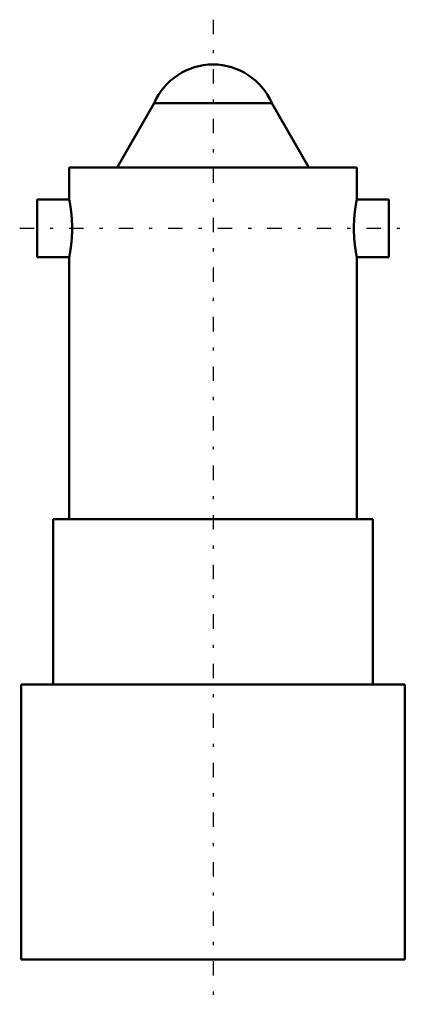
# Model space of a CAD drawing. Header units: millimetres. Extents: x -6 to 6, y -1.4 to 29.4.
import ezdxf

# ---------------------------------------------------------------- set-up
doc = ezdxf.new("R2010")
doc.units = ezdxf.units.MM
doc.linetypes.add('Center', pattern=[1.5, 0.45, -0.5, 0.05, -0.5])
doc.layers.add('AM_0', color=7, linetype='Continuous', lineweight=30)
doc.layers.add('AM_7', color=7, linetype='Center', lineweight=5)

msp = doc.modelspace()

# ---------------------------------------------------------------- linework, layer by layer
at = {"layer": 'AM_0', "color": 7, "linetype": 'Continuous', "lineweight": 50}
for p, q in [((-1.839, 26.785), (-3, 24.775)), ((-1.839, 26.785), (1.839, 26.785)), ((3, 24.775), (1.839, 26.785)), ((-4.5, 24.775), (-4.5, 23.775)), ((-4.5, 24.775), (4.5, 24.775)), ((4.5, 23.775), (4.5, 24.775)), ((-4.5, 23.775), (-5.5, 23.775)), ((-5.5, 21.975), (-5.5, 23.775)), ((5.5, 23.775), (4.5, 23.775)), ((5.5, 21.975), (5.5, 23.775)), ((-5.5, 21.975), (-4.5, 21.975)), ((-4.5, 21.975), (-4.5, 13.775)), ((4.5, 13.775), (4.5, 21.975)), ((4.5, 21.975), (5.5, 21.975)), ((-5, 13.775), (-5, 8.6)), ((-5, 13.775), (5, 13.775)), ((5, 8.6), (5, 13.775)), ((-6, 8.6), (-6, 0)), ((-6, 8.6), (6, 8.6)), ((6, 0), (6, 8.6)), ((-6, 0), (6, 0))]:
    msp.add_line(p, q, dxfattribs=at)
for points in [[(-4.5, 23.775), (-4.5, 23.775), (-4.5, 23.775), (-4.5, 23.774), (-4.5, 23.774), (-4.5, 23.774), (-4.5, 23.773), (-4.499, 23.772), (-4.499, 23.771), (-4.499, 23.77), (-4.499, 23.768), (-4.499, 23.768), (-4.498, 23.767), (-4.498, 23.765), (-4.498, 23.763), (-4.497, 23.761), (-4.497, 23.758), (-4.496, 23.755), (-4.496, 23.754), (-4.496, 23.753), (-4.495, 23.75), (-4.494, 23.746), (-4.494, 23.745), (-4.494, 23.743), (-4.493, 23.739), (-4.492, 23.736), (-4.492, 23.734), (-4.492, 23.732), (-4.491, 23.727), (-4.49, 23.723), (-4.489, 23.719), (-4.488, 23.714), (-4.487, 23.709), (-4.487, 23.706), (-4.486, 23.704), (-4.485, 23.698), (-4.484, 23.693), (-4.483, 23.687), (-4.482, 23.682), (-4.481, 23.676), (-4.481, 23.672), (-4.48, 23.669), (-4.479, 23.663), (-4.478, 23.657), (-4.477, 23.65), (-4.475, 23.643), (-4.474, 23.636), (-4.474, 23.633), (-4.473, 23.629), (-4.472, 23.622), (-4.471, 23.614), (-4.469, 23.607), (-4.468, 23.599), (-4.467, 23.591), (-4.466, 23.587), (-4.466, 23.583), (-4.464, 23.575), (-4.463, 23.567), (-4.462, 23.559), (-4.461, 23.55), (-4.459, 23.542), (-4.459, 23.538), (-4.458, 23.533), (-4.457, 23.525), (-4.455, 23.516), (-4.455, 23.511), (-4.454, 23.507), (-4.453, 23.498), (-4.452, 23.489), (-4.451, 23.484), (-4.45, 23.479), (-4.449, 23.47), (-4.448, 23.46), (-4.446, 23.45), (-4.445, 23.44), (-4.444, 23.43), (-4.443, 23.425), (-4.443, 23.42), (-4.441, 23.41), (-4.44, 23.399), (-4.439, 23.388), (-4.438, 23.377), (-4.436, 23.366), (-4.436, 23.361), (-4.435, 23.355), (-4.434, 23.344), (-4.433, 23.333), (-4.432, 23.321), (-4.43, 23.31), (-4.429, 23.298), (-4.429, 23.292), (-4.428, 23.286), (-4.427, 23.274), (-4.426, 23.262), (-4.425, 23.25), (-4.424, 23.238), (-4.423, 23.226), (-4.423, 23.22), (-4.422, 23.214), (-4.421, 23.201), (-4.42, 23.189), (-4.419, 23.176), (-4.419, 23.164), (-4.418, 23.151), (-4.417, 23.145), (-4.417, 23.138), (-4.416, 23.126), (-4.415, 23.113), (-4.415, 23.106), (-4.415, 23.1), (-4.414, 23.087), (-4.414, 23.074), (-4.413, 23.068), (-4.413, 23.061), (-4.412, 23.048), (-4.412, 23.035), (-4.412, 23.023), (-4.411, 23.01), (-4.411, 22.997), (-4.411, 22.99), (-4.41, 22.984), (-4.41, 22.971), (-4.41, 22.958), (-4.41, 22.945), (-4.409, 22.932), (-4.409, 22.919), (-4.409, 22.913), (-4.409, 22.907), (-4.409, 22.894), (-4.409, 22.881), (-4.409, 22.875)], [(4.409, 22.875), (4.409, 22.881), (4.409, 22.894), (4.409, 22.907), (4.409, 22.913), (4.409, 22.919), (4.409, 22.932), (4.41, 22.945), (4.41, 22.958), (4.41, 22.971), (4.41, 22.984), (4.411, 22.99), (4.411, 22.997), (4.411, 23.01), (4.412, 23.023), (4.412, 23.035), (4.412, 23.048), (4.413, 23.061), (4.413, 23.068), (4.414, 23.074), (4.414, 23.087), (4.415, 23.1), (4.415, 23.106), (4.415, 23.113), (4.416, 23.126), (4.417, 23.138), (4.417, 23.145), (4.418, 23.151), (4.419, 23.164), (4.419, 23.176), (4.42, 23.189), (4.421, 23.201), (4.422, 23.214), (4.423, 23.22), (4.423, 23.226), (4.424, 23.238), (4.425, 23.25), (4.426, 23.262), (4.427, 23.274), (4.428, 23.286), (4.429, 23.292), (4.429, 23.298), (4.43, 23.31), (4.432, 23.321), (4.433, 23.333), (4.434, 23.344), (4.435, 23.355), (4.436, 23.361), (4.436, 23.366), (4.438, 23.377), (4.439, 23.388), (4.44, 23.399), (4.441, 23.41), (4.443, 23.42), (4.443, 23.425), (4.444, 23.43), (4.445, 23.44), (4.446, 23.45), (4.448, 23.46), (4.449, 23.47), (4.45, 23.479), (4.451, 23.484), (4.452, 23.489), (4.453, 23.498), (4.454, 23.507), (4.455, 23.511), (4.455, 23.516), (4.457, 23.525), (4.458, 23.533), (4.459, 23.538), (4.459, 23.542), (4.461, 23.55), (4.462, 23.559), (4.463, 23.567), (4.464, 23.575), (4.466, 23.583), (4.466, 23.587), (4.467, 23.591), (4.468, 23.599), (4.469, 23.607), (4.471, 23.614), (4.472, 23.622), (4.473, 23.629), (4.474, 23.633), (4.474, 23.636), (4.475, 23.643), (4.477, 23.65), (4.478, 23.657), (4.479, 23.663), (4.48, 23.669), (4.481, 23.672), (4.481, 23.676), (4.482, 23.682), (4.483, 23.687), (4.484, 23.693), (4.485, 23.698), (4.486, 23.704), (4.487, 23.706), (4.487, 23.709), (4.488, 23.714), (4.489, 23.719), (4.49, 23.723), (4.491, 23.727), (4.492, 23.732), (4.492, 23.734), (4.492, 23.736), (4.493, 23.739), (4.494, 23.743), (4.494, 23.745), (4.494, 23.746), (4.495, 23.75), (4.496, 23.753), (4.496, 23.754), (4.496, 23.755), (4.497, 23.758), (4.497, 23.761), (4.498, 23.763), (4.498, 23.765), (4.498, 23.767), (4.499, 23.768), (4.499, 23.768), (4.499, 23.77), (4.499, 23.771), (4.499, 23.772), (4.5, 23.773), (4.5, 23.774), (4.5, 23.774), (4.5, 23.774), (4.5, 23.775), (4.5, 23.775), (4.5, 23.775)], [(-4.409, 22.875), (-4.409, 22.869), (-4.409, 22.856), (-4.409, 22.843), (-4.409, 22.837), (-4.409, 22.831), (-4.409, 22.818), (-4.41, 22.805), (-4.41, 22.792), (-4.41, 22.779), (-4.41, 22.766), (-4.411, 22.76), (-4.411, 22.753), (-4.411, 22.74), (-4.412, 22.727), (-4.412, 22.715), (-4.412, 22.702), (-4.413, 22.689), (-4.413, 22.682), (-4.414, 22.676), (-4.414, 22.663), (-4.415, 22.65), (-4.415, 22.644), (-4.415, 22.637), (-4.416, 22.624), (-4.417, 22.612), (-4.417, 22.605), (-4.418, 22.599), (-4.419, 22.586), (-4.419, 22.574), (-4.42, 22.561), (-4.421, 22.549), (-4.422, 22.536), (-4.423, 22.53), (-4.423, 22.524), (-4.424, 22.512), (-4.425, 22.5), (-4.426, 22.488), (-4.427, 22.476), (-4.428, 22.464), (-4.429, 22.458), (-4.429, 22.452), (-4.43, 22.44), (-4.432, 22.429), (-4.433, 22.417), (-4.434, 22.406), (-4.435, 22.395), (-4.436, 22.389), (-4.436, 22.384), (-4.438, 22.373), (-4.439, 22.362), (-4.44, 22.351), (-4.441, 22.34), (-4.443, 22.33), (-4.443, 22.325), (-4.444, 22.32), (-4.445, 22.31), (-4.446, 22.3), (-4.448, 22.29), (-4.449, 22.28), (-4.45, 22.271), (-4.451, 22.266), (-4.452, 22.261), (-4.453, 22.252), (-4.454, 22.243), (-4.455, 22.239), (-4.455, 22.234), (-4.457, 22.225), (-4.458, 22.217), (-4.459, 22.212), (-4.459, 22.208), (-4.461, 22.2), (-4.462, 22.191), (-4.463, 22.183), (-4.464, 22.175), (-4.466, 22.167), (-4.466, 22.163), (-4.467, 22.159), (-4.468, 22.151), (-4.469, 22.143), (-4.471, 22.136), (-4.472, 22.128), (-4.473, 22.121), (-4.474, 22.117), (-4.474, 22.114), (-4.475, 22.107), (-4.477, 22.1), (-4.478, 22.093), (-4.479, 22.087), (-4.48, 22.081), (-4.481, 22.078), (-4.481, 22.074), (-4.482, 22.068), (-4.483, 22.063), (-4.484, 22.057), (-4.485, 22.052), (-4.486, 22.046), (-4.487, 22.044), (-4.487, 22.041), (-4.488, 22.036), (-4.489, 22.031), (-4.49, 22.027), (-4.491, 22.023), (-4.492, 22.018), (-4.492, 22.016), (-4.492, 22.014), (-4.493, 22.011), (-4.494, 22.007), (-4.494, 22.005), (-4.494, 22.004), (-4.495, 22), (-4.496, 21.997), (-4.496, 21.996), (-4.496, 21.995), (-4.497, 21.992), (-4.497, 21.989), (-4.498, 21.987), (-4.498, 21.985), (-4.498, 21.983), (-4.499, 21.982), (-4.499, 21.982), (-4.499, 21.98), (-4.499, 21.979), (-4.499, 21.978), (-4.5, 21.977), (-4.5, 21.976), (-4.5, 21.976), (-4.5, 21.976), (-4.5, 21.975), (-4.5, 21.975), (-4.5, 21.975)], [(4.5, 21.975), (4.5, 21.975), (4.5, 21.975), (4.5, 21.976), (4.5, 21.976), (4.5, 21.976), (4.5, 21.977), (4.499, 21.978), (4.499, 21.979), (4.499, 21.98), (4.499, 21.982), (4.499, 21.982), (4.498, 21.983), (4.498, 21.985), (4.498, 21.987), (4.497, 21.989), (4.497, 21.992), (4.496, 21.995), (4.496, 21.996), (4.496, 21.997), (4.495, 22), (4.494, 22.004), (4.494, 22.005), (4.494, 22.007), (4.493, 22.011), (4.492, 22.014), (4.492, 22.016), (4.492, 22.018), (4.491, 22.023), (4.49, 22.027), (4.489, 22.031), (4.488, 22.036), (4.487, 22.041), (4.487, 22.044), (4.486, 22.046), (4.485, 22.052), (4.484, 22.057), (4.483, 22.063), (4.482, 22.068), (4.481, 22.074), (4.481, 22.078), (4.48, 22.081), (4.479, 22.087), (4.478, 22.093), (4.477, 22.1), (4.475, 22.107), (4.474, 22.114), (4.474, 22.117), (4.473, 22.121), (4.472, 22.128), (4.471, 22.136), (4.469, 22.143), (4.468, 22.151), (4.467, 22.159), (4.466, 22.163), (4.466, 22.167), (4.464, 22.175), (4.463, 22.183), (4.462, 22.191), (4.461, 22.2), (4.459, 22.208), (4.459, 22.212), (4.458, 22.217), (4.457, 22.225), (4.455, 22.234), (4.455, 22.239), (4.454, 22.243), (4.453, 22.252), (4.452, 22.261), (4.451, 22.266), (4.45, 22.271), (4.449, 22.28), (4.448, 22.29), (4.446, 22.3), (4.445, 22.31), (4.444, 22.32), (4.443, 22.325), (4.443, 22.33), (4.441, 22.34), (4.44, 22.351), (4.439, 22.362), (4.438, 22.373), (4.436, 22.384), (4.436, 22.389), (4.435, 22.395), (4.434, 22.406), (4.433, 22.417), (4.432, 22.429), (4.43, 22.44), (4.429, 22.452), (4.429, 22.458), (4.428, 22.464), (4.427, 22.476), (4.426, 22.488), (4.425, 22.5), (4.424, 22.512), (4.423, 22.524), (4.423, 22.53), (4.422, 22.536), (4.421, 22.549), (4.42, 22.561), (4.419, 22.574), (4.419, 22.586), (4.418, 22.599), (4.417, 22.605), (4.417, 22.612), (4.416, 22.624), (4.415, 22.637), (4.415, 22.644), (4.415, 22.65), (4.414, 22.663), (4.414, 22.676), (4.413, 22.682), (4.413, 22.689), (4.412, 22.702), (4.412, 22.715), (4.412, 22.727), (4.411, 22.74), (4.411, 22.753), (4.411, 22.76), (4.41, 22.766), (4.41, 22.779), (4.41, 22.792), (4.41, 22.805), (4.409, 22.818), (4.409, 22.831), (4.409, 22.837), (4.409, 22.843), (4.409, 22.856), (4.409, 22.869), (4.409, 22.875)]]:
    msp.add_lwpolyline(points, dxfattribs=at)
msp.add_arc((0, 26), 2, 23.1147, 156.8853, dxfattribs=at)
at = {"layer": 'AM_7', "color": 4, "linetype": 'Center', "lineweight": 25}
for p, q in [((0, 29.4), (0, -1.4)), ((-6.05, 22.875), (6.05, 22.875))]:
    msp.add_line(p, q, dxfattribs=at)

doc.saveas('drawing.dxf')
